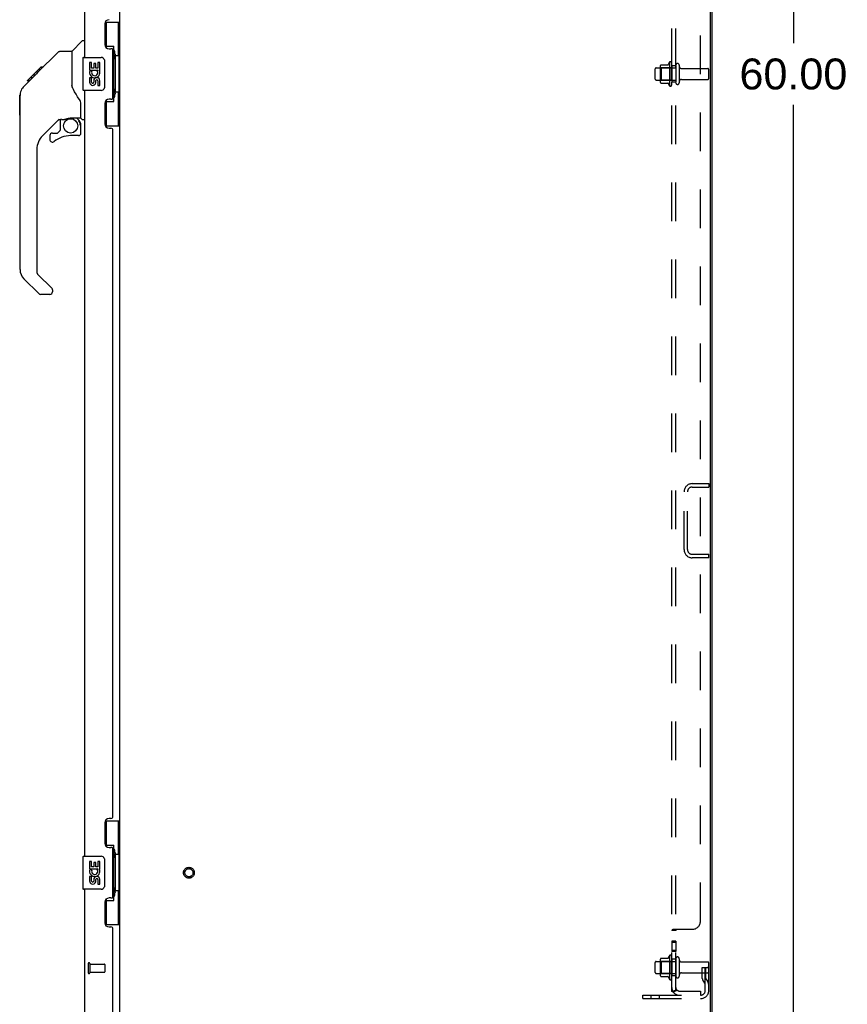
# Model space of a CAD drawing. Header units: inches. Extents: x 0 to 212, y 0 to 138.
# Tile 16 of 20: x 108 to 133, y 46 to 76. Entities that reach past the tile are written whole.
import ezdxf

# ---------------------------------------------------------------- set-up
doc = ezdxf.new("R2010")
doc.units = ezdxf.units.IN
doc.header["$LTSCALE"] = 11.6875
doc.header["$MEASUREMENT"] = 0
doc.linetypes.add('HIDDEN', pattern=[0.2, 0.1, -0.1])
doc.layers.get('0').update_dxf_attribs({"linetype": 'CONTINUOUS'})
for name, color, linetype in [('02___PRT_ALL_AXES', 7, 'CONTINUOUS'), ('DEFAULT_2', 8, 'HIDDEN'), ('DIMENSIONS', 7, 'CONTINUOUS')]:
    doc.layers.add(name, color=color, linetype=linetype)
doc.styles.get("Standard").update_dxf_attribs({"font": 'arial.ttf'})
doc.dimstyles.new('DIMSTYLE_1', dxfattribs={"dimtxt": 0.9375, "dimasz": 1.25, "dimexe": 0.09, "dimexo": 0.07, "dimgap": 0.0375, "dimtad": 0, "dimtih": 1, "dimtoh": 1, "dimzin": 4, "dimdsep": 46, "dimtxsty": 'Standard', "dimblk": '_FILLED', "dimblk1": '_FILLED', "dimblk2": '_FILLED', "dimcen": 0.09, "dimazin": 1, "dimtfac": 1, "dimtdec": 3, "dimtofl": 0, "dimtmove": 0, "dimatfit": 3, "dimldrblk": '_FILLED', "dimfxl": 0, "dimtolj": 1, "dimtzin": 4, "dimarcsym": 0})

# ---------------------------------------------------------------- blocks, each defined once
blk = doc.blocks.new('_FILLED')
at = {"color": 0, "linetype": 'ByBlock'}
blk.add_solid([(0, 0), (-1, 0.2), (-1, -0.2)], dxfattribs=at)
blk = doc.blocks.new('*D16')
at = {"layer": 'DIMENSIONS', "color": 2, "linetype": 'Continuous'}
for p, q in [((129.46, 104.25), (132.293, 104.25)), ((131.168, 104.25), (131.168, 75.188)), ((131.168, 44.25), (131.168, 73.313)), ((129.46, 44.25), (132.293, 44.25))]:
    blk.add_line(p, q, dxfattribs=at)
at = {"layer": 'DIMENSIONS', "color": 2, "linetype": 'Continuous', "xscale": 1.25, "yscale": 1.25, "zscale": 1.25}
for p, rotation in [((131.168, 104.25), 90), ((131.168, 44.25), 270)]:
    blk.add_blockref('_FILLED', p, dxfattribs=dict(at, rotation=rotation))
at = {"layer": 'DIMENSIONS', "color": 2, "linetype": 'Continuous', "insert": (131.168, 74.719), "char_height": 0.9375, "width": 3.27602, "attachment_point": 2, "line_spacing_factor": 0.9}
blk.add_mtext('60.00', dxfattribs=at)

msp = doc.modelspace()

# ---------------------------------------------------------------- linework, layer by layer
at = {"color": 3, "linetype": 'Continuous'}
for p, q in [((110.699, 44.354), (110.699, 104.146)), ((128.647, 44.417), (128.647, 104.084)), ((128.699, 44.354), (128.699, 104.146)), ((109.641, 74.75), (109.641, 98)), ((110.245, 75.768), (110.245, 75.148)), ((110.375, 75.018), (110.435, 75.018)), ((110.495, 73.543), (110.495, 74.958)), ((109.641, 50.5), (109.641, 73.75)), ((110.245, 73.353), (110.245, 72.733)), ((110.435, 73.483), (110.375, 73.483)), ((110.375, 72.603), (110.435, 72.603)), ((110.495, 51.708), (110.495, 72.543)), ((110.245, 51.518), (110.245, 50.898)), ((110.435, 51.648), (110.375, 51.648)), ((110.375, 50.768), (110.435, 50.768)), ((110.495, 49.293), (110.495, 50.708)), ((109.641, 45.247), (109.641, 49.5)), ((110.245, 49.103), (110.245, 48.483)), ((110.435, 49.233), (110.375, 49.233)), ((110.375, 48.353), (110.435, 48.353)), ((110.495, 45.124), (110.495, 48.293))]:
    msp.add_line(p, q, dxfattribs=at)
at = {"color": 7, "linetype": 'Continuous'}
for p, q in [((110.258, 75.825), (110.699, 75.825)), ((110.295, 75.045), (110.295, 75.825)), ((110.66, 74.8), (110.66, 75.825)), ((109.253, 74.945), (109.551, 75.243)), ((109.641, 75.254), (109.579, 75.254)), ((110.295, 75.09), (110.522, 75.09)), ((110.522, 73.41), (110.522, 75.09)), ((108.206, 74.292), (108.831, 74.916)), ((108.886, 74.939), (109.247, 74.939)), ((109.247, 74.939), (109.247, 73.835)), ((109.581, 74.735), (109.581, 73.765)), ((109.596, 74.75), (110.136, 74.75)), ((110.559, 74.851), (110.559, 74.831)), ((110.559, 74.8), (110.559, 73.7)), ((110.682, 74.8), (110.559, 74.8)), ((110.682, 73.7), (110.682, 74.8)), ((107.898, 74.05), (108.307, 74.46)), ((108.307, 74.46), (108.309, 74.462)), ((108.374, 74.46), (108.307, 74.46)), ((108.308, 74.46), (108.375, 74.46)), ((108.309, 74.462), (108.376, 74.462)), ((110.236, 74.65), (110.236, 73.85)), ((107.788, 73.873), (108.066, 74.151)), ((108.132, 74.218), (108.065, 74.218)), ((108.066, 74.151), (108.199, 74.285)), ((108.093, 74.178), (108.066, 74.151)), ((108.214, 74.3), (108.147, 74.3)), ((108.206, 74.292), (108.171, 74.256)), ((108.291, 74.376), (108.224, 74.376)), ((107.894, 74.046), (107.897, 74.049)), ((107.894, 74.046), (107.96, 74.046)), ((107.897, 74.049), (107.964, 74.049)), ((107.965, 74.05), (107.898, 74.05)), ((108.046, 74.131), (107.979, 74.131)), ((109.267, 73.842), (109.247, 73.897)), ((109.297, 73.775), (109.267, 73.842)), ((107.661, 73.013), (107.661, 73.599)), ((107.673, 68.311), (107.673, 73.595)), ((110.136, 73.75), (109.596, 73.75)), ((110.682, 73.7), (110.559, 73.7)), ((110.559, 73.67), (110.559, 73.65)), ((110.66, 72.675), (110.66, 73.7)), ((109.523, 72.912), (109.523, 73.319)), ((110.295, 72.675), (110.295, 73.455)), ((110.295, 73.41), (110.522, 73.41)), ((108.859, 72.878), (108.357, 72.376)), ((108.893, 72.867), (108.893, 72.541)), ((108.935, 72.872), (109.023, 72.872)), ((109.201, 72.914), (109.208, 72.914)), ((109.208, 72.914), (109.503, 72.914)), ((109.385, 72.914), (109.465, 72.834)), ((109.458, 72.827), (109.451, 72.82)), ((109.503, 72.695), (109.523, 72.695)), ((109.523, 72.457), (109.523, 72.695)), ((109.562, 72.872), (109.641, 72.872)), ((110.258, 72.675), (110.699, 72.675)), ((108.578, 72.378), (108.578, 72.259)), ((108.657, 72.457), (108.809, 72.457)), ((108.818, 72.461), (108.89, 72.533)), ((109.444, 72.378), (109.208, 72.378)), ((108.184, 71.959), (108.184, 68.226)), ((108.207, 68.17), (108.643, 67.734)), ((108.24, 67.581), (107.788, 68.033)), ((108.578, 67.558), (108.296, 67.558)), ((108.657, 67.701), (108.657, 67.636)), ((110.258, 51.575), (110.699, 51.575)), ((110.295, 50.795), (110.295, 51.575)), ((110.66, 50.55), (110.66, 51.575)), ((110.295, 50.84), (110.522, 50.84)), ((110.522, 49.16), (110.522, 50.84)), ((110.559, 50.601), (110.559, 50.581)), ((110.682, 50.55), (110.559, 50.55)), ((110.559, 50.55), (110.559, 49.45)), ((110.682, 49.45), (110.682, 50.55)), ((109.581, 50.485), (109.581, 49.515)), ((109.596, 50.5), (110.136, 50.5)), ((110.236, 50.4), (110.236, 49.6)), ((110.136, 49.5), (109.596, 49.5)), ((110.682, 49.45), (110.559, 49.45)), ((110.559, 49.42), (110.559, 49.4)), ((110.66, 48.425), (110.66, 49.45)), ((110.295, 48.425), (110.295, 49.205)), ((110.295, 49.16), (110.522, 49.16)), ((110.258, 48.425), (110.699, 48.425))]:
    msp.add_line(p, q, dxfattribs=at)
for points in [[(110.486, 74.989), (110.488, 74.993), (110.494, 75.001), (110.498, 75.009), (110.503, 75.017), (110.507, 75.023), (110.51, 75.03), (110.513, 75.036), (110.515, 75.041), (110.517, 75.047), (110.519, 75.051), (110.52, 75.056), (110.521, 75.06), (110.522, 75.063), (110.522, 75.067)], [(108.831, 74.916), (108.838, 74.923), (108.847, 74.929), (108.856, 74.933), (108.866, 74.937), (108.876, 74.939), (108.886, 74.939)], [(110.229, 74.687), (110.231, 74.681), (110.233, 74.675), (110.234, 74.669), (110.235, 74.663), (110.236, 74.657), (110.236, 74.65)], [(108.171, 74.256), (108.149, 74.234), (108.127, 74.212), (108.093, 74.178)], [(107.788, 73.873), (107.768, 73.852), (107.743, 73.819), (107.721, 73.784), (107.703, 73.746), (107.689, 73.707), (107.679, 73.666), (107.674, 73.625), (107.673, 73.595)], [(110.236, 73.85), (110.236, 73.844), (110.235, 73.838), (110.234, 73.832), (110.233, 73.826), (110.231, 73.82), (110.229, 73.814)], [(109.47, 73.489), (109.421, 73.56), (109.372, 73.636), (109.331, 73.707), (109.297, 73.775)], [(109.523, 73.319), (109.522, 73.342), (109.517, 73.377), (109.508, 73.411), (109.496, 73.443), (109.481, 73.472), (109.47, 73.489)], [(110.522, 73.434), (110.522, 73.438), (110.521, 73.441), (110.52, 73.445), (110.519, 73.45), (110.517, 73.454), (110.515, 73.459), (110.513, 73.465), (110.51, 73.471), (110.507, 73.477), (110.503, 73.484), (110.498, 73.492), (110.494, 73.5), (110.488, 73.508), (110.486, 73.511)], [(109.023, 72.872), (109.031, 72.873), (109.04, 72.875), (109.05, 72.878), (109.061, 72.882), (109.075, 72.887), (109.089, 72.892), (109.106, 72.898), (109.124, 72.903), (109.143, 72.907), (109.162, 72.91), (109.182, 72.913), (109.201, 72.914)], [(109.503, 72.695), (109.502, 72.709), (109.501, 72.723), (109.498, 72.736), (109.494, 72.75), (109.489, 72.763), (109.484, 72.775), (109.477, 72.787), (109.469, 72.799), (109.46, 72.81), (109.451, 72.82)], [(109.465, 72.834), (109.465, 72.834), (109.465, 72.833), (109.464, 72.833), (109.463, 72.832), (109.461, 72.83), (109.458, 72.827)], [(110.486, 50.739), (110.488, 50.743), (110.494, 50.751), (110.498, 50.759), (110.503, 50.767), (110.507, 50.773), (110.51, 50.78), (110.513, 50.786), (110.515, 50.791), (110.517, 50.797), (110.519, 50.801), (110.52, 50.806), (110.521, 50.81), (110.522, 50.813), (110.522, 50.817)], [(110.229, 50.437), (110.231, 50.431), (110.233, 50.425), (110.234, 50.419), (110.235, 50.413), (110.236, 50.407), (110.236, 50.4)], [(110.236, 49.6), (110.236, 49.594), (110.235, 49.588), (110.234, 49.582), (110.233, 49.576), (110.231, 49.57), (110.229, 49.564)], [(110.522, 49.184), (110.522, 49.188), (110.521, 49.191), (110.52, 49.195), (110.519, 49.2), (110.517, 49.204), (110.515, 49.209), (110.513, 49.215), (110.51, 49.221), (110.507, 49.227), (110.503, 49.234), (110.498, 49.242), (110.494, 49.25), (110.488, 49.258), (110.486, 49.261)]]:
    msp.add_lwpolyline(points, dxfattribs=at)
msp.add_circle((109.208, 72.674), 0.217, dxfattribs=at)
at = {"color": 3, "linetype": 'Continuous'}
for centre, radius, start, end in [((110.375, 75.768), 0.13, 90, 180), ((110.375, 75.148), 0.13, 180, 270), ((110.435, 74.958), 0.06, 0, 90), ((110.435, 73.543), 0.06, 270, 360), ((110.375, 73.353), 0.13, 90, 180), ((110.375, 72.733), 0.13, 180, 270), ((110.435, 72.543), 0.06, 0, 90), ((110.375, 51.518), 0.13, 90, 180), ((110.435, 51.708), 0.06, 270, 360), ((110.375, 50.898), 0.13, 180, 270), ((110.435, 50.708), 0.06, 0, 90), ((110.375, 49.103), 0.13, 90, 180), ((110.435, 49.293), 0.06, 270, 360), ((110.375, 48.483), 0.13, 180, 270), ((110.435, 48.293), 0.06, 0, 90)]:
    msp.add_arc(centre, radius, start, end, dxfattribs=at)
at = {"color": 7, "linetype": 'Continuous'}
for centre, radius, start, end in [((109.579, 75.215), 0.0394, 90, 135), ((109.267, 74.931), 0.0197, 135, 180), ((109.596, 74.735), 0.015, 90, 180), ((110.136, 74.65), 0.1, 21.205, 90), ((107.68, 73.599), 0.0197, 110.9631, 180), ((109.596, 73.765), 0.015, 180, 270), ((110.136, 73.85), 0.1, 270, 338.7946), ((107.68, 73.013), 0.0197, 180, 246.393), ((108.935, 72.676), 0.197, 90, 127.4405), ((109.326, 72.695), 0.197, 0, 45), ((109.503, 72.934), 0.0197, 270, 360), ((109.562, 72.912), 0.0394, 180, 270), ((108.775, 71.959), 0.591, 135, 180), ((108.657, 72.378), 0.0787, 90, 180), ((109.208, 71.591), 0.787, 90, 129.5212), ((108.809, 72.469), 0.0118, 270, 315), ((108.881, 72.541), 0.0118, 315, 360), ((109.444, 72.457), 0.0787, 270, 360), ((108.657, 72.259), 0.0787, 180, 309.5212), ((108.066, 68.311), 0.394, 180, 225), ((108.263, 68.226), 0.0787, 180, 225), ((108.296, 67.636), 0.0787, 225, 270), ((108.578, 67.636), 0.0787, 270, 360), ((108.61, 67.701), 0.0472, 0, 45), ((109.596, 50.485), 0.015, 90, 180), ((110.136, 50.4), 0.1, 21.205, 90), ((109.596, 49.515), 0.015, 180, 270), ((110.136, 49.6), 0.1, 270, 338.7946)]:
    msp.add_arc(centre, radius, start, end, dxfattribs=at)
for centre, start_param, end_param in [((110.455, 74.841), -1.51401, -0.699287), ((110.455, 74.841), -2.442306, -1.627583), ((110.455, 73.66), -1.51401, -0.699287), ((110.455, 73.66), -2.442306, -1.627583), ((110.455, 50.591), -1.51401, -0.699287), ((110.455, 50.591), -2.442306, -1.627583), ((110.455, 49.41), -1.51401, -0.699287), ((110.455, 49.41), -2.442306, -1.627583)]:
    msp.add_ellipse(centre, major_axis=(0, 0.18), ratio=0.579493, start_param=start_param, end_param=end_param, dxfattribs=at)
at = {"layer": '02___PRT_ALL_AXES', "color": 7, "linetype": 'Continuous'}
for p, q in [((109.784, 74.596), (109.784, 74.366)), ((109.847, 74.596), (109.784, 74.596)), ((109.847, 74.429), (109.847, 74.596)), ((109.91, 74.565), (109.91, 74.429)), ((109.97, 74.565), (109.91, 74.565)), ((109.97, 74.429), (109.97, 74.565)), ((110.035, 74.596), (110.035, 74.429)), ((110.098, 74.596), (110.035, 74.596)), ((110.098, 74.366), (110.098, 74.596)), ((109.784, 74.366), (110.046, 74.366)), ((109.784, 74.135), (109.784, 73.999)), ((109.847, 74.135), (109.784, 74.135)), ((109.855, 74.33), (109.797, 74.355)), ((109.91, 74.429), (109.847, 74.429)), ((109.847, 73.999), (109.847, 74.135)), ((110.035, 74.429), (109.97, 74.429)), ((110.046, 74.366), (110.018, 74.347)), ((110.08, 74.366), (110.098, 74.366)), ((109.91, 74.041), (109.91, 73.999)), ((109.97, 73.978), (109.97, 74.047)), ((110.035, 74.041), (110.035, 73.905)), ((110.035, 73.905), (110.098, 73.905)), ((110.098, 73.905), (110.098, 74.041)), ((109.847, 50.346), (109.784, 50.346)), ((109.784, 50.346), (109.784, 50.116)), ((109.847, 50.179), (109.847, 50.346)), ((109.97, 50.315), (109.91, 50.315)), ((109.91, 50.315), (109.91, 50.179)), ((109.97, 50.179), (109.97, 50.315)), ((110.098, 50.346), (110.035, 50.346)), ((110.035, 50.346), (110.035, 50.179)), ((110.098, 50.116), (110.098, 50.346)), ((109.784, 50.116), (110.046, 50.116)), ((109.855, 50.08), (109.797, 50.105)), ((109.91, 50.179), (109.847, 50.179)), ((110.035, 50.179), (109.97, 50.179)), ((110.046, 50.116), (110.018, 50.097)), ((110.08, 50.116), (110.098, 50.116)), ((109.847, 49.885), (109.784, 49.885)), ((109.784, 49.885), (109.784, 49.749)), ((109.847, 49.749), (109.847, 49.885)), ((109.91, 49.791), (109.91, 49.749)), ((109.97, 49.728), (109.97, 49.797)), ((110.035, 49.791), (110.035, 49.655)), ((110.035, 49.655), (110.098, 49.655)), ((110.098, 49.655), (110.098, 49.791))]:
    msp.add_line(p, q, dxfattribs=at)
at = {"layer": '02___PRT_ALL_AXES', "color": 8, "linetype": 'HIDDEN'}
for p, q in [((127, 74.433), (127.595, 74.433)), ((127.4, 74.606), (127.4, 73.895)), ((127.47, 74.5), (127.47, 74.585)), ((127.595, 74.5), (127.47, 74.5)), ((127.47, 74.5), (127.47, 74)), ((127.595, 74.5), (127.595, 74)), ((127.764, 74.416), (128.565, 74.416)), ((127, 74.067), (127.595, 74.067)), ((127.595, 74), (127.47, 74)), ((127.47, 73.916), (127.47, 74)), ((127.764, 74.084), (128.565, 74.084)), ((127.595, 47.921), (127.47, 47.921)), ((127.47, 47.921), (127.47, 47.604)), ((127.595, 47.885), (127.47, 47.885)), ((127.595, 47.921), (127.595, 47.604)), ((127.595, 47.64), (127.47, 47.64)), ((127.595, 47.604), (127.47, 47.604)), ((127, 47.308), (127.595, 47.308)), ((127.4, 47.481), (127.4, 46.77)), ((127.47, 47.375), (127.47, 47.46)), ((127.595, 47.375), (127.47, 47.375)), ((127.47, 47.375), (127.47, 46.875)), ((127.595, 47.375), (127.595, 46.875)), ((127.764, 47.291), (128.565, 47.291)), ((109.788, 47.228), (110.235, 47.228)), ((109.788, 47.228), (109.788, 46.98)), ((109.788, 46.98), (110.235, 46.98)), ((127, 46.942), (127.595, 46.942)), ((127.764, 46.959), (128.565, 46.959)), ((127.595, 46.875), (127.47, 46.875)), ((127.47, 46.791), (127.47, 46.875))]:
    msp.add_line(p, q, dxfattribs=at)
msp.add_circle((112.803, 50), 0.124, dxfattribs=at)
for centre, radius, start, end in [((128, 74.25), 0.698, 149.3369, 156.0321), ((127.432, 74.585), 0.0384, 0, 145.5503), ((128, 74.25), 0.698, 203.9679, 210.6631), ((127.432, 73.916), 0.0384, 214.4497, 360), ((128, 47.125), 0.698, 149.3369, 156.0321), ((127.432, 47.46), 0.0384, 0, 145.5503), ((128, 47.125), 0.698, 203.9679, 210.6631), ((127.432, 46.791), 0.0384, 214.4497, 360)]:
    msp.add_arc(centre, radius, start, end, dxfattribs=at)
at = {"layer": '02___PRT_ALL_AXES', "color": 7, "linetype": 'Continuous'}
for centre, radius, start, end in [((109.941, 74.292), 0.157, 156.5966, 341.8791), ((109.941, 74.292), 0.0943, 156.5966, 35.1122), ((110.004, 74.041), 0.0943, 0, 180), ((109.941, 74.292), 0.157, 25.737, 27.8532), ((109.944, 74.293), 0.154, 341.4199, 26.1963), ((109.878, 73.999), 0.0943, 180, 248.6704), ((109.878, 73.999), 0.0943, 248.6999, 347.4338), ((109.878, 73.999), 0.0314, 180, 0.0485), ((110.005, 74.036), 0.0362, 83.4285, 161.7628), ((110.004, 74.041), 0.0314, 0, 81.2295), ((109.941, 50.042), 0.157, 156.5966, 341.8791), ((109.941, 50.042), 0.0943, 156.5966, 35.1122), ((109.941, 50.042), 0.157, 25.737, 27.8532), ((109.944, 50.043), 0.154, 341.4199, 26.1963), ((109.878, 49.749), 0.0943, 180, 248.6704), ((109.878, 49.749), 0.0943, 248.6999, 347.4338), ((109.878, 49.749), 0.0314, 180, 0.0485), ((110.004, 49.791), 0.0943, 0, 180), ((110.005, 49.786), 0.0362, 83.4285, 161.7628), ((110.004, 49.791), 0.0314, 0, 81.2295)]:
    msp.add_arc(centre, radius, start, end, dxfattribs=at)
at = {"layer": 'DEFAULT_2', "color": 8, "linetype": 'HIDDEN'}
for p, q in [((127.47, 46.407), (127.47, 102.094)), ((127.595, 46.407), (127.595, 102.094)), ((128.345, 48.532), (128.345, 99.969)), ((127.134, 73.995), (127.134, 74.506)), ((127.154, 74.434), (127.134, 74.454)), ((127.145, 74.528), (127.372, 74.528)), ((127.45, 74.434), (127.154, 74.434)), ((127.154, 74.434), (127.154, 74.067)), ((127.45, 74.434), (127.47, 74.454)), ((127.45, 74.434), (127.45, 74.067)), ((127.701, 74.515), (127.701, 73.986)), ((126.97, 74.097), (126.97, 74.403)), ((128.595, 74.114), (128.595, 74.386)), ((127.154, 74.067), (127.134, 74.047)), ((127.145, 73.973), (127.372, 73.973)), ((127.45, 74.067), (127.154, 74.067)), ((127.45, 74.067), (127.47, 74.047)), ((128.092, 61.813), (128.595, 61.813)), ((128.092, 61.709), (128.595, 61.709)), ((128.595, 61.813), (128.595, 61.709)), ((127.845, 59.809), (127.845, 61.566)), ((127.949, 59.809), (127.949, 61.566)), ((128.092, 59.667), (128.595, 59.667)), ((128.595, 59.563), (128.092, 59.563)), ((128.595, 59.563), (128.595, 59.667)), ((127.595, 48.246), (127.47, 48.246)), ((127.473, 48.254), (127.472, 48.253)), ((127.48, 48.26), (127.478, 48.258)), ((127.524, 48.282), (128.095, 48.282)), ((127.619, 48.27), (127.618, 48.269)), ((109.745, 47.246), (109.745, 46.962)), ((109.788, 47.246), (109.788, 46.962)), ((126.97, 46.972), (126.97, 47.278)), ((127.134, 46.87), (127.134, 47.381)), ((127.154, 47.309), (127.134, 47.329)), ((127.145, 47.403), (127.372, 47.403)), ((127.45, 47.309), (127.154, 47.309)), ((127.154, 47.309), (127.154, 46.942)), ((127.45, 47.309), (127.47, 47.329)), ((127.45, 47.309), (127.45, 46.942)), ((127.701, 47.39), (127.701, 46.861)), ((128.595, 46.424), (128.595, 47.261)), ((110.245, 47.218), (110.245, 46.99)), ((127.154, 46.942), (127.134, 46.922)), ((127.45, 46.942), (127.154, 46.942)), ((127.45, 46.942), (127.47, 46.922)), ((128.401, 47.125), (128.491, 47.125)), ((128.401, 46.785), (128.401, 47.125)), ((128.505, 46.95), (128.401, 46.95)), ((128.491, 47.125), (128.595, 47.125)), ((128.491, 46.424), (128.491, 47.125)), ((128.505, 46.785), (128.505, 47.125)), ((128.595, 47.125), (128.556, 47.125)), ((127.145, 46.848), (127.372, 46.848)), ((128.422, 46.718), (128.471, 46.65)), ((128.507, 46.779), (128.556, 46.711)), ((127.595, 46.407), (127.47, 46.407)), ((127.524, 46.368), (127.62, 46.448)), ((127.707, 46.407), (128.345, 46.407)), ((128.345, 46.407), (128.345, 46.282)), ((126.595, 46.282), (128.349, 46.282)), ((126.595, 46.178), (126.595, 46.282)), ((126.595, 46.178), (128.349, 46.178)), ((126.842, 46.178), (126.842, 46.282)), ((127.098, 46.178), (127.098, 46.282))]:
    msp.add_line(p, q, dxfattribs=at)
for points in [[(127.496, 48.268), (127.493, 48.266), (127.489, 48.265), (127.486, 48.263), (127.483, 48.262), (127.48, 48.26), (127.478, 48.258), (127.475, 48.256), (127.473, 48.254), (127.472, 48.253), (127.471, 48.251), (127.47, 48.249), (127.47, 48.248), (127.47, 48.246)], [(127.47, 48.249), (127.47, 48.248), (127.47, 48.246)], [(127.514, 48.275), (127.51, 48.274), (127.507, 48.272), (127.503, 48.271), (127.496, 48.268)], [(127.524, 48.282), (127.522, 48.28), (127.52, 48.279), (127.517, 48.277), (127.514, 48.275)], [(127.609, 48.262), (127.606, 48.259), (127.604, 48.258), (127.602, 48.256), (127.6, 48.255), (127.598, 48.254), (127.597, 48.252), (127.596, 48.251), (127.596, 48.249), (127.595, 48.248), (127.595, 48.246)], [(127.602, 48.256), (127.6, 48.255), (127.598, 48.254), (127.597, 48.252), (127.596, 48.251), (127.596, 48.249), (127.595, 48.248), (127.595, 48.246)], [(127.62, 48.282), (127.621, 48.28), (127.621, 48.278), (127.621, 48.277), (127.621, 48.275), (127.62, 48.273), (127.62, 48.272), (127.619, 48.27), (127.618, 48.269), (127.616, 48.267), (127.615, 48.266), (127.613, 48.265), (127.611, 48.263), (127.609, 48.262)], [(127.616, 48.267), (127.615, 48.266), (127.613, 48.265)], [(127.62, 48.282), (127.621, 48.28), (127.621, 48.278), (127.621, 48.277)], [(127.621, 48.275), (127.62, 48.273), (127.62, 48.272)], [(127.5, 46.383), (127.493, 46.386), (127.489, 46.388), (127.486, 46.39), (127.483, 46.391), (127.48, 46.393), (127.478, 46.394), (127.475, 46.396), (127.473, 46.398), (127.472, 46.4), (127.471, 46.402), (127.47, 46.404), (127.47, 46.405), (127.47, 46.407)], [(127.524, 46.368), (127.522, 46.37), (127.52, 46.372), (127.517, 46.374), (127.514, 46.376), (127.51, 46.378), (127.507, 46.38), (127.503, 46.382), (127.5, 46.383)], [(127.536, 46.407), (127.535, 46.407), (127.535, 46.407), (127.535, 46.407), (127.535, 46.407), (127.536, 46.407), (127.536, 46.407), (127.536, 46.407), (127.537, 46.407), (127.537, 46.407), (127.538, 46.407), (127.538, 46.407)], [(127.599, 46.43), (127.599, 46.43), (127.599, 46.43), (127.599, 46.43), (127.599, 46.429), (127.598, 46.429), (127.598, 46.429), (127.597, 46.429), (127.597, 46.428), (127.596, 46.428), (127.596, 46.428), (127.595, 46.427), (127.595, 46.427), (127.594, 46.427), (127.593, 46.426), (127.593, 46.426), (127.592, 46.426), (127.592, 46.425), (127.591, 46.425), (127.59, 46.425), (127.59, 46.424), (127.589, 46.424), (127.588, 46.424), (127.588, 46.423), (127.587, 46.423), (127.586, 46.423), (127.585, 46.422), (127.585, 46.422), (127.584, 46.422), (127.583, 46.421), (127.582, 46.421), (127.582, 46.421), (127.581, 46.42), (127.58, 46.42), (127.579, 46.419), (127.578, 46.419), (127.577, 46.419), (127.577, 46.418), (127.576, 46.418), (127.575, 46.418), (127.574, 46.417), (127.573, 46.417), (127.572, 46.417), (127.571, 46.416), (127.57, 46.416), (127.569, 46.416), (127.568, 46.415), (127.567, 46.415), (127.566, 46.414), (127.565, 46.414), (127.564, 46.414), (127.563, 46.413), (127.562, 46.413), (127.561, 46.413), (127.56, 46.412), (127.559, 46.412), (127.558, 46.412), (127.557, 46.411), (127.556, 46.411), (127.555, 46.411), (127.553, 46.41), (127.552, 46.41), (127.551, 46.41), (127.55, 46.41), (127.549, 46.409), (127.548, 46.409), (127.548, 46.409), (127.547, 46.409), (127.546, 46.408), (127.545, 46.408), (127.544, 46.408), (127.543, 46.408), (127.542, 46.408), (127.541, 46.407), (127.54, 46.407), (127.539, 46.407), (127.539, 46.407), (127.538, 46.407), (127.537, 46.407), (127.537, 46.407), (127.536, 46.407), (127.536, 46.407), (127.536, 46.407)], [(127.613, 46.434), (127.609, 46.43), (127.608, 46.428), (127.606, 46.426), (127.604, 46.424), (127.602, 46.421), (127.6, 46.419), (127.598, 46.417), (127.597, 46.414), (127.596, 46.412), (127.596, 46.41), (127.595, 46.408), (127.595, 46.407)], [(127.595, 46.427), (127.596, 46.427), (127.596, 46.428), (127.597, 46.428), (127.597, 46.428), (127.597, 46.429), (127.598, 46.429), (127.598, 46.429), (127.599, 46.429), (127.599, 46.429), (127.599, 46.43), (127.599, 46.43), (127.599, 46.43)], [(127.62, 46.448), (127.621, 46.447), (127.621, 46.446), (127.621, 46.445), (127.621, 46.444), (127.62, 46.443), (127.62, 46.442), (127.619, 46.441), (127.618, 46.439), (127.616, 46.438), (127.615, 46.436), (127.613, 46.434)]]:
    msp.add_lwpolyline(points, dxfattribs=at)
for radius in [0.164, 0.124]:
    msp.add_circle((112.803, 50), radius, dxfattribs=at)
for centre, radius, start, end in [((127, 74.403), 0.03, 90, 180), ((127.275, 74.506), 0.141, 174.7919, 180), ((127.145, 74.518), 0.01, 90, 174.8062), ((127.353, 74.538), 0.01, 270, 336.0321), ((127.648, 74.515), 0.053, 0, 180), ((127.764, 74.479), 0.0625, 180, 270), ((128.565, 74.386), 0.03, 360, 90), ((127, 74.097), 0.03, 180, 270), ((127.275, 73.995), 0.141, 180, 185.2081), ((127.145, 73.983), 0.01, 185.1938, 270), ((127.353, 73.963), 0.01, 23.9679, 90), ((127.648, 73.986), 0.053, 180, 360), ((127.764, 74.022), 0.0625, 90, 180), ((128.565, 74.114), 0.03, 270, 0), ((128.092, 61.566), 0.246, 90, 180), ((128.092, 61.566), 0.142, 90, 180), ((128.092, 59.809), 0.246, 180, 270), ((128.092, 59.809), 0.142, 180, 270), ((128.095, 48.532), 0.25, 270, 360), ((109.767, 47.246), 0.0215, 0, 180), ((127, 47.278), 0.03, 90, 180), ((127.275, 47.381), 0.141, 174.7919, 180), ((127.145, 47.393), 0.01, 90, 174.8062), ((127.353, 47.413), 0.01, 270, 336.0321), ((127.648, 47.39), 0.053, 0, 180), ((127.764, 47.354), 0.0625, 180, 270), ((128.565, 47.261), 0.03, 360, 90), ((109.767, 46.962), 0.0215, 180, 360), ((110.235, 47.218), 0.01, 0, 90), ((110.235, 46.99), 0.01, 270, 360), ((127, 46.972), 0.03, 180, 270), ((127.764, 46.897), 0.0625, 90, 180), ((128.565, 46.989), 0.03, 270, 0), ((127.275, 46.87), 0.141, 180, 185.2081), ((127.145, 46.858), 0.01, 185.1938, 270), ((127.353, 46.838), 0.01, 23.9679, 90), ((127.648, 46.861), 0.053, 180, 360), ((128.515, 46.785), 0.114, 180, 215.7539), ((128.387, 46.59), 0.104, 0, 35.7539), ((128.515, 46.785), 0.01, 180, 215.7539), ((128.387, 46.59), 0.208, 0, 35.7539), ((127.707, 46.519), 0.237, 180, 270), ((127.707, 46.519), 0.112, 180, 270), ((128.349, 46.424), 0.246, 270, 360), ((128.349, 46.424), 0.142, 270, 360)]:
    msp.add_arc(centre, radius, start, end, dxfattribs=at)

# ---------------------------------------------------------------- dimensions: what is measured, and where the dimension line sits
at = {"layer": 'DIMENSIONS', "color": 2, "linetype": 'Continuous'}
dim = msp.add_linear_dim(base=(131.168, 44.25), p1=(129.39, 104.25), p2=(129.39, 44.25), angle=270, dimstyle='DIMSTYLE_1', dxfattribs=at)
dim.commit()
dim.dimension.update_dxf_attribs({"geometry": '*D16', "text_midpoint": (131.161, 74.245), "dimtype": 160})

doc.saveas('drawing.dxf')
